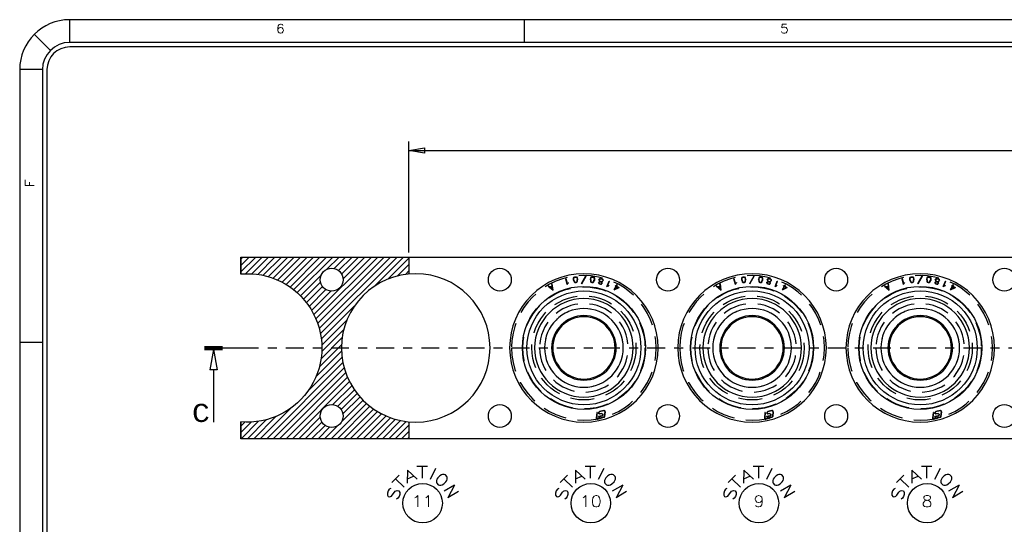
# Model space of a CAD drawing. Extents: x -65 to -29, y -70.1 to -47.
# Tile 23 of 57: x -64.8 to -54, y -52.5 to -47. Entities that reach past the tile are written whole.
import ezdxf
from ezdxf.enums import TextEntityAlignment as Align

# ---------------------------------------------------------------- set-up
doc = ezdxf.new("R2010")
doc.units = 0
doc.header["$MEASUREMENT"] = 0
doc.linetypes.add('DIVIDE', pattern=[0.393701, 0.19685, -0.098425, 0, -0.098425])
doc.linetypes.add('HIDDEN', pattern=[0.393701, 0.26248, -0.13122])
doc.layers.get('0').update_dxf_attribs({"linetype": 'CONTINUOUS'})
doc.layers.add('DST', color=7, linetype='CONTINUOUS')
doc.layers.add('PLOTVIEW1', color=7, linetype='CONTINUOUS')
doc.styles.add('VERO10-ROMAND', font='romand__.ttf')
doc.styles.add('VERO7-COURIER_NEW', font='cour.ttf')
doc.styles.add('VERO8-ROMANS', font='romans__.ttf')
doc.styles.add('VERO9-TXT', font='txt_____.ttf')

# ---------------------------------------------------------------- blocks, each defined once
blk = doc.blocks.new('ARROWHEADCLOSED')
at = {"color": 0}
for p, q in [((0, 0), (-1, 0.176)), ((-1, 0.176), (-1, -0.176)), ((-1, -0.176), (0, 0))]:
    blk.add_line(p, q, dxfattribs=at)
blk = doc.blocks.new('ARROWHEADSECTIONCLOSED')
at = {"color": 0}
for p, q in [((0, 0.02), (-1, 0.02)), ((0, 0.01), (-1, 0.01)), ((0, 0), (-1, 0)), ((0, -0.01), (-1, -0.01)), ((0, -0.02), (-1, -0.02)), ((-0.5, -0.02), (-0.7, -0.298)), ((-0.5, -0.02), (-0.3, -0.298)), ((-0.7, -0.298), (-0.3, -0.298)), ((-0.5, -0.298), (-0.5, -1))]:
    blk.add_line(p, q, dxfattribs=at)

msp = doc.modelspace()

# ---------------------------------------------------------------- linework, layer by layer
at = {"layer": 'DST', "color": 56, "linetype": 'CONTINUOUS'}
for p, q in [((-60.537, -49.518), (-60.537, -48.296)), ((-60.537, -48.396), (-39.787, -48.396))]:
    msp.add_line(p, q, dxfattribs=at)
at = {"layer": 'DST', "color": 4, "linetype": 'CONTINUOUS'}
for p, q in [((-62.387, -49.568), (-62.387, -49.755)), ((-60.537, -49.568), (-60.537, -49.755)), ((-62.387, -51.382), (-62.387, -51.568)), ((-60.537, -51.382), (-60.537, -51.568))]:
    msp.add_line(p, q, dxfattribs=at)
at = {"layer": 'DST', "color": 136, "linetype": 'CONTINUOUS'}
for p, q in [((-62.387, -49.732), (-62.223, -49.568)), ((-62.387, -49.662), (-62.294, -49.568)), ((-62.387, -49.591), (-62.364, -49.568)), ((-62.336, -49.752), (-62.152, -49.568)), ((-62.266, -49.753), (-62.081, -49.568)), ((-62.201, -49.759), (-62.011, -49.568)), ((-62.141, -49.769), (-61.94, -49.568)), ((-62.085, -49.784), (-61.869, -49.568)), ((-62.031, -49.801), (-61.799, -49.568)), ((-61.981, -49.821), (-61.728, -49.568)), ((-61.933, -49.844), (-61.657, -49.568)), ((-61.888, -49.87), (-61.586, -49.568)), ((-61.845, -49.898), (-61.516, -49.568)), ((-61.805, -49.928), (-61.445, -49.568)), ((-61.766, -49.96), (-61.374, -49.568)), ((-61.583, -50.201), (-60.95, -49.568)), ((-61.56, -50.249), (-60.879, -49.568)), ((-61.541, -50.3), (-60.809, -49.568)), ((-61.524, -50.354), (-60.738, -49.568)), ((-61.51, -50.411), (-60.667, -49.568)), ((-61.439, -49.703), (-61.304, -49.568)), ((-61.36, -49.695), (-61.233, -49.568)), ((-61.311, -49.717), (-61.162, -49.568)), ((-61.278, -49.755), (-61.091, -49.568)), ((-61.261, -49.809), (-61.021, -49.568)), ((-60.92, -49.892), (-60.597, -49.568)), ((-60.769, -49.811), (-60.537, -49.579)), ((-60.663, -49.776), (-60.537, -49.65)), ((-61.73, -49.995), (-61.502, -49.767)), ((-60.575, -49.759), (-60.537, -49.721)), ((-61.696, -50.031), (-61.51, -49.845)), ((-61.664, -50.07), (-61.488, -49.894)), ((-61.635, -50.111), (-61.45, -49.927)), ((-61.608, -50.155), (-61.396, -49.944)), ((-61.501, -50.472), (-61.139, -50.11)), ((-61.496, -50.538), (-61.219, -50.262)), ((-61.496, -50.609), (-61.254, -50.367)), ((-61.504, -50.688), (-61.271, -50.455)), ((-61.522, -50.777), (-61.278, -50.533)), ((-61.648, -51.044), (-61.273, -50.669)), ((-61.559, -50.884), (-61.278, -50.603)), ((-62.102, -51.568), (-61.263, -50.729)), ((-62.031, -51.568), (-61.249, -50.787)), ((-61.96, -51.568), (-61.232, -50.84)), ((-61.889, -51.568), (-61.212, -50.891)), ((-61.819, -51.568), (-61.19, -50.939)), ((-61.373, -51.193), (-61.165, -50.985)), ((-61.32, -51.211), (-61.137, -51.028)), ((-61.284, -51.246), (-61.107, -51.069)), ((-61.263, -51.295), (-61.075, -51.108)), ((-62.172, -51.568), (-61.836, -51.232)), ((-61.394, -51.568), (-61.005, -51.179)), ((-61.324, -51.568), (-60.966, -51.211)), ((-61.278, -51.381), (-61.041, -51.144)), ((-62.243, -51.568), (-61.996, -51.321)), ((-61.748, -51.568), (-61.512, -51.332)), ((-61.253, -51.568), (-60.926, -51.241)), ((-61.182, -51.568), (-60.883, -51.268)), ((-61.112, -51.568), (-60.837, -51.294)), ((-61.041, -51.568), (-60.789, -51.317)), ((-60.97, -51.568), (-60.739, -51.337)), ((-62.387, -51.5), (-62.271, -51.384)), ((-62.387, -51.429), (-62.342, -51.384)), ((-62.384, -51.568), (-62.192, -51.376)), ((-62.314, -51.568), (-62.103, -51.358)), ((-61.677, -51.568), (-61.494, -51.385)), ((-61.607, -51.568), (-61.46, -51.421)), ((-61.536, -51.568), (-61.41, -51.442)), ((-61.465, -51.568), (-61.324, -51.427)), ((-60.899, -51.568), (-60.685, -51.354)), ((-60.829, -51.568), (-60.629, -51.368)), ((-60.758, -51.568), (-60.568, -51.378)), ((-60.687, -51.568), (-60.537, -51.418)), ((-60.617, -51.568), (-60.537, -51.489)), ((-60.546, -51.568), (-60.537, -51.559))]:
    msp.add_line(p, q, dxfattribs=at)
at = {"layer": 'DST', "color": 9, "linetype": 'CONTINUOUS'}
for p, q in [((-62.387, -49.568), (-39.787, -49.568)), ((-62.387, -49.755), (-62.387, -49.568)), ((-62.387, -51.568), (-62.387, -51.382)), ((-39.787, -51.568), (-62.387, -51.568))]:
    msp.add_line(p, q, dxfattribs=at)
at = {"layer": 'DST', "color": 30, "linetype": 'CONTINUOUS'}
for p, q in [((-58.796, -49.87), (-58.812, -49.807)), ((-58.812, -49.807), (-58.808, -49.807)), ((-58.794, -49.86), (-58.808, -49.807)), ((-58.726, -49.816), (-58.725, -49.8)), ((-58.725, -49.824), (-58.726, -49.816)), ((-58.725, -49.8), (-58.72, -49.79)), ((-58.725, -49.824), (-58.72, -49.839)), ((-58.722, -49.815), (-58.721, -49.801)), ((-58.721, -49.824), (-58.722, -49.815)), ((-58.721, -49.801), (-58.717, -49.793)), ((-58.721, -49.824), (-58.717, -49.837)), ((-58.72, -49.79), (-58.711, -49.786)), ((-58.717, -49.793), (-58.71, -49.79)), ((-58.711, -49.786), (-58.705, -49.785)), ((-58.71, -49.79), (-58.705, -49.789)), ((-58.705, -49.785), (-58.695, -49.787)), ((-58.705, -49.789), (-58.697, -49.791)), ((-58.697, -49.791), (-58.691, -49.798)), ((-58.695, -49.787), (-58.687, -49.796)), ((-58.691, -49.798), (-58.687, -49.811)), ((-58.687, -49.796), (-58.683, -49.81)), ((-58.687, -49.811), (-58.686, -49.819)), ((-58.687, -49.833), (-58.686, -49.819)), ((-58.683, -49.81), (-58.682, -49.819)), ((-58.683, -49.834), (-58.682, -49.819)), ((-58.638, -49.861), (-58.587, -49.769)), ((-58.635, -49.863), (-58.584, -49.771)), ((-58.587, -49.769), (-58.584, -49.771)), ((-58.54, -49.819), (-58.539, -49.81)), ((-58.54, -49.819), (-58.539, -49.834)), ((-58.539, -49.81), (-58.535, -49.796)), ((-58.536, -49.819), (-58.535, -49.811)), ((-58.536, -49.819), (-58.535, -49.833)), ((-58.535, -49.796), (-58.527, -49.787)), ((-58.535, -49.811), (-58.531, -49.798)), ((-58.531, -49.798), (-58.525, -49.791)), ((-58.527, -49.787), (-58.517, -49.785)), ((-58.525, -49.791), (-58.517, -49.789)), ((-58.517, -49.785), (-58.511, -49.786)), ((-58.517, -49.789), (-58.512, -49.79)), ((-58.512, -49.79), (-58.505, -49.793)), ((-58.511, -49.786), (-58.502, -49.791)), ((-58.505, -49.793), (-58.501, -49.802)), ((-58.505, -49.837), (-58.501, -49.824)), ((-58.502, -49.791), (-58.497, -49.801)), ((-58.502, -49.839), (-58.497, -49.825)), ((-58.501, -49.802), (-58.5, -49.816)), ((-58.5, -49.816), (-58.501, -49.824)), ((-58.497, -49.801), (-58.496, -49.816)), ((-58.496, -49.816), (-58.497, -49.825)), ((-58.446, -49.82), (-58.443, -49.811)), ((-58.446, -49.82), (-58.444, -49.827)), ((-58.443, -49.811), (-58.438, -49.805)), ((-58.441, -49.82), (-58.44, -49.813)), ((-58.441, -49.82), (-58.44, -49.826)), ((-58.44, -49.813), (-58.436, -49.809)), ((-58.44, -49.826), (-58.437, -49.832)), ((-58.438, -49.805), (-58.434, -49.803)), ((-58.436, -49.809), (-58.433, -49.807)), ((-58.434, -49.803), (-58.425, -49.802)), ((-58.433, -49.807), (-58.425, -49.806)), ((-58.425, -49.802), (-58.413, -49.805)), ((-58.425, -49.806), (-58.414, -49.809)), ((-58.414, -49.809), (-58.408, -49.813)), ((-58.413, -49.805), (-58.405, -49.811)), ((-58.408, -49.813), (-58.406, -49.816)), ((-58.405, -49.822), (-58.407, -49.829)), ((-58.406, -49.816), (-58.405, -49.822)), ((-58.405, -49.811), (-58.402, -49.815)), ((-58.401, -49.822), (-58.403, -49.831)), ((-58.402, -49.815), (-58.401, -49.822)), ((-56.946, -49.87), (-56.962, -49.807)), ((-56.962, -49.807), (-56.958, -49.807)), ((-56.944, -49.86), (-56.958, -49.807)), ((-56.876, -49.816), (-56.875, -49.8)), ((-56.875, -49.824), (-56.876, -49.816)), ((-56.875, -49.8), (-56.87, -49.79)), ((-56.875, -49.824), (-56.87, -49.839)), ((-56.872, -49.815), (-56.871, -49.801)), ((-56.871, -49.824), (-56.872, -49.815)), ((-56.871, -49.801), (-56.867, -49.793)), ((-56.871, -49.824), (-56.867, -49.837)), ((-56.87, -49.79), (-56.861, -49.786)), ((-56.867, -49.793), (-56.86, -49.79)), ((-56.861, -49.786), (-56.855, -49.785)), ((-56.86, -49.79), (-56.855, -49.789)), ((-56.855, -49.785), (-56.845, -49.787)), ((-56.855, -49.789), (-56.847, -49.791)), ((-56.847, -49.791), (-56.841, -49.798)), ((-56.845, -49.787), (-56.837, -49.796)), ((-56.841, -49.798), (-56.837, -49.811)), ((-56.837, -49.796), (-56.833, -49.81)), ((-56.837, -49.811), (-56.836, -49.819)), ((-56.837, -49.833), (-56.836, -49.819)), ((-56.833, -49.81), (-56.832, -49.819)), ((-56.833, -49.834), (-56.832, -49.819)), ((-56.788, -49.861), (-56.737, -49.769)), ((-56.785, -49.863), (-56.734, -49.771)), ((-56.737, -49.769), (-56.734, -49.771)), ((-56.69, -49.819), (-56.689, -49.81)), ((-56.69, -49.819), (-56.689, -49.834)), ((-56.689, -49.81), (-56.685, -49.796)), ((-56.686, -49.819), (-56.685, -49.811)), ((-56.686, -49.819), (-56.685, -49.833)), ((-56.685, -49.796), (-56.677, -49.787)), ((-56.685, -49.811), (-56.681, -49.798)), ((-56.681, -49.798), (-56.675, -49.791)), ((-56.677, -49.787), (-56.667, -49.785)), ((-56.675, -49.791), (-56.667, -49.789)), ((-56.667, -49.785), (-56.661, -49.786)), ((-56.667, -49.789), (-56.662, -49.79)), ((-56.662, -49.79), (-56.655, -49.793)), ((-56.661, -49.786), (-56.652, -49.791)), ((-56.655, -49.793), (-56.651, -49.802)), ((-56.655, -49.837), (-56.651, -49.824)), ((-56.652, -49.791), (-56.647, -49.801)), ((-56.652, -49.839), (-56.647, -49.825)), ((-56.651, -49.802), (-56.65, -49.816)), ((-56.65, -49.816), (-56.651, -49.824)), ((-56.647, -49.801), (-56.646, -49.816)), ((-56.646, -49.816), (-56.647, -49.825)), ((-56.596, -49.82), (-56.593, -49.811)), ((-56.596, -49.82), (-56.594, -49.827)), ((-56.593, -49.811), (-56.588, -49.805)), ((-56.591, -49.82), (-56.59, -49.813)), ((-56.591, -49.82), (-56.59, -49.826)), ((-56.59, -49.813), (-56.586, -49.809)), ((-56.59, -49.826), (-56.587, -49.832)), ((-56.588, -49.805), (-56.584, -49.803)), ((-56.586, -49.809), (-56.583, -49.807)), ((-56.584, -49.803), (-56.575, -49.802)), ((-56.583, -49.807), (-56.575, -49.806)), ((-56.575, -49.802), (-56.563, -49.805)), ((-56.575, -49.806), (-56.564, -49.809)), ((-56.564, -49.809), (-56.558, -49.813)), ((-56.563, -49.805), (-56.555, -49.811)), ((-56.558, -49.813), (-56.556, -49.816)), ((-56.555, -49.822), (-56.557, -49.829)), ((-56.556, -49.816), (-56.555, -49.822)), ((-56.555, -49.811), (-56.552, -49.815)), ((-56.551, -49.822), (-56.553, -49.831)), ((-56.552, -49.815), (-56.551, -49.822)), ((-55.096, -49.87), (-55.112, -49.807)), ((-55.112, -49.807), (-55.108, -49.807)), ((-55.094, -49.86), (-55.108, -49.807)), ((-55.026, -49.816), (-55.025, -49.8)), ((-55.025, -49.824), (-55.026, -49.816)), ((-55.025, -49.8), (-55.02, -49.79)), ((-55.025, -49.824), (-55.02, -49.839)), ((-55.022, -49.815), (-55.021, -49.801)), ((-55.021, -49.824), (-55.022, -49.815)), ((-55.021, -49.801), (-55.017, -49.793)), ((-55.021, -49.824), (-55.017, -49.837)), ((-55.02, -49.79), (-55.011, -49.786)), ((-55.017, -49.793), (-55.01, -49.79)), ((-55.011, -49.786), (-55.005, -49.785)), ((-55.01, -49.79), (-55.005, -49.789)), ((-55.005, -49.785), (-54.995, -49.787)), ((-55.005, -49.789), (-54.997, -49.791)), ((-54.997, -49.791), (-54.991, -49.798)), ((-54.995, -49.787), (-54.987, -49.796)), ((-54.991, -49.798), (-54.987, -49.811)), ((-54.987, -49.796), (-54.983, -49.81)), ((-54.987, -49.811), (-54.986, -49.819)), ((-54.987, -49.833), (-54.986, -49.819)), ((-54.983, -49.81), (-54.982, -49.819)), ((-54.983, -49.834), (-54.982, -49.819)), ((-54.938, -49.861), (-54.887, -49.769)), ((-54.935, -49.863), (-54.884, -49.771)), ((-54.887, -49.769), (-54.884, -49.771)), ((-54.84, -49.819), (-54.839, -49.81)), ((-54.84, -49.819), (-54.839, -49.834)), ((-54.839, -49.81), (-54.835, -49.796)), ((-54.836, -49.819), (-54.835, -49.811)), ((-54.836, -49.819), (-54.835, -49.833)), ((-54.835, -49.796), (-54.827, -49.787)), ((-54.835, -49.811), (-54.831, -49.798)), ((-54.831, -49.798), (-54.825, -49.791)), ((-54.827, -49.787), (-54.817, -49.785)), ((-54.825, -49.791), (-54.817, -49.789)), ((-54.817, -49.785), (-54.811, -49.786)), ((-54.817, -49.789), (-54.812, -49.79)), ((-54.812, -49.79), (-54.805, -49.793)), ((-54.811, -49.786), (-54.802, -49.791)), ((-54.805, -49.793), (-54.801, -49.802)), ((-54.805, -49.837), (-54.801, -49.824)), ((-54.802, -49.791), (-54.797, -49.801)), ((-54.802, -49.839), (-54.797, -49.825)), ((-54.801, -49.802), (-54.8, -49.816)), ((-54.8, -49.816), (-54.801, -49.824)), ((-54.797, -49.801), (-54.796, -49.816)), ((-54.796, -49.816), (-54.797, -49.825)), ((-54.746, -49.82), (-54.743, -49.811)), ((-54.746, -49.82), (-54.744, -49.827)), ((-54.743, -49.811), (-54.738, -49.805)), ((-54.741, -49.82), (-54.74, -49.813)), ((-54.741, -49.82), (-54.74, -49.826)), ((-54.74, -49.813), (-54.736, -49.809)), ((-54.74, -49.826), (-54.737, -49.832)), ((-54.738, -49.805), (-54.734, -49.803)), ((-54.736, -49.809), (-54.733, -49.807)), ((-54.734, -49.803), (-54.725, -49.802)), ((-54.733, -49.807), (-54.725, -49.806)), ((-54.725, -49.802), (-54.713, -49.805)), ((-54.725, -49.806), (-54.714, -49.809)), ((-54.714, -49.809), (-54.708, -49.813)), ((-54.713, -49.805), (-54.705, -49.811)), ((-54.708, -49.813), (-54.706, -49.816)), ((-54.705, -49.822), (-54.707, -49.829)), ((-54.706, -49.816), (-54.705, -49.822)), ((-54.705, -49.811), (-54.702, -49.815)), ((-54.701, -49.822), (-54.703, -49.831)), ((-54.702, -49.815), (-54.701, -49.822)), ((-59.004, -49.887), (-59.002, -49.884)), ((-59.004, -49.887), (-58.952, -49.933)), ((-59.002, -49.884), (-58.987, -49.897)), ((-58.987, -49.897), (-58.962, -49.884)), ((-58.984, -49.9), (-58.962, -49.889)), ((-58.984, -49.9), (-58.957, -49.923)), ((-58.965, -49.864), (-58.961, -49.864)), ((-58.962, -49.884), (-58.965, -49.864)), ((-58.957, -49.923), (-58.962, -49.889)), ((-58.952, -49.933), (-58.961, -49.864)), ((-58.796, -49.87), (-58.787, -49.856)), ((-58.794, -49.86), (-58.79, -49.854)), ((-58.79, -49.854), (-58.785, -49.849)), ((-58.787, -49.856), (-58.783, -49.852)), ((-58.785, -49.849), (-58.783, -49.852)), ((-58.72, -49.839), (-58.713, -49.847)), ((-58.717, -49.837), (-58.711, -49.844)), ((-58.713, -49.847), (-58.703, -49.849)), ((-58.711, -49.844), (-58.703, -49.845)), ((-58.703, -49.845), (-58.698, -49.845)), ((-58.703, -49.849), (-58.697, -49.849)), ((-58.698, -49.845), (-58.691, -49.841)), ((-58.697, -49.849), (-58.688, -49.844)), ((-58.691, -49.841), (-58.687, -49.833)), ((-58.688, -49.844), (-58.683, -49.834)), ((-58.638, -49.861), (-58.635, -49.863)), ((-58.539, -49.834), (-58.534, -49.845)), ((-58.535, -49.833), (-58.531, -49.842)), ((-58.534, -49.845), (-58.525, -49.849)), ((-58.531, -49.842), (-58.524, -49.845)), ((-58.525, -49.849), (-58.519, -49.85)), ((-58.524, -49.845), (-58.519, -49.846)), ((-58.519, -49.846), (-58.511, -49.844)), ((-58.519, -49.85), (-58.509, -49.848)), ((-58.511, -49.844), (-58.505, -49.837)), ((-58.509, -49.848), (-58.502, -49.839)), ((-58.45, -49.851), (-58.449, -49.845)), ((-58.45, -49.851), (-58.449, -49.859)), ((-58.449, -49.845), (-58.444, -49.839)), ((-58.449, -49.859), (-58.44, -49.864)), ((-58.446, -49.851), (-58.445, -49.847)), ((-58.446, -49.851), (-58.445, -49.856)), ((-58.445, -49.847), (-58.442, -49.843)), ((-58.445, -49.856), (-58.439, -49.861)), ((-58.444, -49.827), (-58.439, -49.835)), ((-58.444, -49.839), (-58.437, -49.838)), ((-58.442, -49.843), (-58.436, -49.842)), ((-58.44, -49.864), (-58.428, -49.867)), ((-58.439, -49.835), (-58.435, -49.838)), ((-58.439, -49.861), (-58.428, -49.863)), ((-58.437, -49.832), (-58.429, -49.836)), ((-58.437, -49.838), (-58.435, -49.838)), ((-58.436, -49.842), (-58.428, -49.842)), ((-58.429, -49.836), (-58.427, -49.838)), ((-58.428, -49.842), (-58.421, -49.845)), ((-58.428, -49.863), (-58.42, -49.863)), ((-58.428, -49.867), (-58.418, -49.866)), ((-58.427, -49.838), (-58.425, -49.838)), ((-58.425, -49.838), (-58.416, -49.837)), ((-58.421, -49.845), (-58.417, -49.849)), ((-58.42, -49.841), (-58.415, -49.841)), ((-58.42, -49.841), (-58.419, -49.842)), ((-58.42, -49.863), (-58.417, -49.859)), ((-58.419, -49.842), (-58.413, -49.847)), ((-58.418, -49.866), (-58.413, -49.861)), ((-58.417, -49.849), (-58.416, -49.854)), ((-58.416, -49.854), (-58.417, -49.859)), ((-58.416, -49.837), (-58.41, -49.833)), ((-58.415, -49.841), (-58.408, -49.836)), ((-58.413, -49.847), (-58.412, -49.854)), ((-58.412, -49.854), (-58.413, -49.861)), ((-58.41, -49.833), (-58.407, -49.829)), ((-58.408, -49.836), (-58.403, -49.831)), ((-58.359, -49.892), (-58.335, -49.832)), ((-58.359, -49.892), (-58.344, -49.885)), ((-58.352, -49.885), (-58.332, -49.833)), ((-58.352, -49.885), (-58.345, -49.882)), ((-58.345, -49.882), (-58.338, -49.881)), ((-58.344, -49.885), (-58.338, -49.885)), ((-58.338, -49.881), (-58.338, -49.885)), ((-58.335, -49.832), (-58.332, -49.833)), ((-58.278, -49.93), (-58.257, -49.891)), ((-58.278, -49.93), (-58.225, -49.904)), ((-58.269, -49.921), (-58.254, -49.893)), ((-58.269, -49.921), (-58.234, -49.903)), ((-58.268, -49.885), (-58.266, -49.881)), ((-58.268, -49.885), (-58.257, -49.891)), ((-58.266, -49.881), (-58.256, -49.887)), ((-58.256, -49.887), (-58.247, -49.871)), ((-58.254, -49.893), (-58.234, -49.903)), ((-58.252, -49.889), (-58.244, -49.873)), ((-58.252, -49.889), (-58.225, -49.904)), ((-58.247, -49.871), (-58.244, -49.873)), ((-57.154, -49.887), (-57.152, -49.884)), ((-57.154, -49.887), (-57.102, -49.933)), ((-57.152, -49.884), (-57.137, -49.897)), ((-57.137, -49.897), (-57.112, -49.884)), ((-57.134, -49.9), (-57.112, -49.889)), ((-57.134, -49.9), (-57.107, -49.923)), ((-57.115, -49.864), (-57.111, -49.864)), ((-57.112, -49.884), (-57.115, -49.864)), ((-57.107, -49.923), (-57.112, -49.889)), ((-57.102, -49.933), (-57.111, -49.864)), ((-56.946, -49.87), (-56.937, -49.856)), ((-56.944, -49.86), (-56.94, -49.854)), ((-56.94, -49.854), (-56.935, -49.849)), ((-56.937, -49.856), (-56.933, -49.852)), ((-56.935, -49.849), (-56.933, -49.852)), ((-56.87, -49.839), (-56.863, -49.847)), ((-56.867, -49.837), (-56.861, -49.844)), ((-56.863, -49.847), (-56.853, -49.849)), ((-56.861, -49.844), (-56.853, -49.845)), ((-56.853, -49.845), (-56.848, -49.845)), ((-56.853, -49.849), (-56.847, -49.849)), ((-56.848, -49.845), (-56.841, -49.841)), ((-56.847, -49.849), (-56.838, -49.844)), ((-56.841, -49.841), (-56.837, -49.833)), ((-56.838, -49.844), (-56.833, -49.834)), ((-56.788, -49.861), (-56.785, -49.863)), ((-56.689, -49.834), (-56.684, -49.845)), ((-56.685, -49.833), (-56.681, -49.842)), ((-56.684, -49.845), (-56.675, -49.849)), ((-56.681, -49.842), (-56.674, -49.845)), ((-56.675, -49.849), (-56.669, -49.85)), ((-56.674, -49.845), (-56.669, -49.846)), ((-56.669, -49.846), (-56.661, -49.844)), ((-56.669, -49.85), (-56.659, -49.848)), ((-56.661, -49.844), (-56.655, -49.837)), ((-56.659, -49.848), (-56.652, -49.839)), ((-56.6, -49.851), (-56.599, -49.845)), ((-56.6, -49.851), (-56.599, -49.859)), ((-56.599, -49.845), (-56.594, -49.839)), ((-56.599, -49.859), (-56.59, -49.864)), ((-56.596, -49.851), (-56.595, -49.847)), ((-56.596, -49.851), (-56.595, -49.856)), ((-56.595, -49.847), (-56.592, -49.843)), ((-56.595, -49.856), (-56.589, -49.861)), ((-56.594, -49.827), (-56.589, -49.835)), ((-56.594, -49.839), (-56.587, -49.838)), ((-56.592, -49.843), (-56.586, -49.842)), ((-56.59, -49.864), (-56.578, -49.867)), ((-56.589, -49.835), (-56.585, -49.838)), ((-56.589, -49.861), (-56.578, -49.863)), ((-56.587, -49.832), (-56.579, -49.836)), ((-56.587, -49.838), (-56.585, -49.838)), ((-56.586, -49.842), (-56.578, -49.842)), ((-56.579, -49.836), (-56.577, -49.838)), ((-56.578, -49.842), (-56.571, -49.845)), ((-56.578, -49.863), (-56.57, -49.863)), ((-56.578, -49.867), (-56.568, -49.866)), ((-56.577, -49.838), (-56.575, -49.838)), ((-56.575, -49.838), (-56.566, -49.837)), ((-56.571, -49.845), (-56.567, -49.849)), ((-56.57, -49.841), (-56.565, -49.841)), ((-56.57, -49.841), (-56.569, -49.842)), ((-56.57, -49.863), (-56.567, -49.859)), ((-56.569, -49.842), (-56.563, -49.847)), ((-56.568, -49.866), (-56.563, -49.861)), ((-56.567, -49.849), (-56.566, -49.854)), ((-56.566, -49.854), (-56.567, -49.859)), ((-56.566, -49.837), (-56.56, -49.833)), ((-56.565, -49.841), (-56.558, -49.836)), ((-56.563, -49.847), (-56.562, -49.854)), ((-56.562, -49.854), (-56.563, -49.861)), ((-56.56, -49.833), (-56.557, -49.829)), ((-56.558, -49.836), (-56.553, -49.831)), ((-56.509, -49.892), (-56.485, -49.832)), ((-56.509, -49.892), (-56.494, -49.885)), ((-56.502, -49.885), (-56.482, -49.833)), ((-56.502, -49.885), (-56.495, -49.882)), ((-56.495, -49.882), (-56.488, -49.881)), ((-56.494, -49.885), (-56.488, -49.885)), ((-56.488, -49.881), (-56.488, -49.885)), ((-56.485, -49.832), (-56.482, -49.833)), ((-56.428, -49.93), (-56.407, -49.891)), ((-56.428, -49.93), (-56.375, -49.904)), ((-56.419, -49.921), (-56.404, -49.893)), ((-56.419, -49.921), (-56.384, -49.903)), ((-56.418, -49.885), (-56.416, -49.881)), ((-56.418, -49.885), (-56.407, -49.891)), ((-56.416, -49.881), (-56.406, -49.887)), ((-56.406, -49.887), (-56.397, -49.871)), ((-56.404, -49.893), (-56.384, -49.903)), ((-56.402, -49.889), (-56.394, -49.873)), ((-56.402, -49.889), (-56.375, -49.904)), ((-56.397, -49.871), (-56.394, -49.873)), ((-55.304, -49.887), (-55.302, -49.884)), ((-55.304, -49.887), (-55.252, -49.933)), ((-55.302, -49.884), (-55.287, -49.897)), ((-55.287, -49.897), (-55.262, -49.884)), ((-55.284, -49.9), (-55.262, -49.889)), ((-55.284, -49.9), (-55.257, -49.923)), ((-55.265, -49.864), (-55.261, -49.864)), ((-55.262, -49.884), (-55.265, -49.864)), ((-55.257, -49.923), (-55.262, -49.889)), ((-55.252, -49.933), (-55.261, -49.864)), ((-55.096, -49.87), (-55.087, -49.856)), ((-55.094, -49.86), (-55.09, -49.854)), ((-55.09, -49.854), (-55.085, -49.849)), ((-55.087, -49.856), (-55.083, -49.852)), ((-55.085, -49.849), (-55.083, -49.852)), ((-55.02, -49.839), (-55.013, -49.847)), ((-55.017, -49.837), (-55.011, -49.844)), ((-55.013, -49.847), (-55.003, -49.849)), ((-55.011, -49.844), (-55.003, -49.845)), ((-55.003, -49.845), (-54.998, -49.845)), ((-55.003, -49.849), (-54.997, -49.849)), ((-54.998, -49.845), (-54.991, -49.841)), ((-54.997, -49.849), (-54.988, -49.844)), ((-54.991, -49.841), (-54.987, -49.833)), ((-54.988, -49.844), (-54.983, -49.834)), ((-54.938, -49.861), (-54.935, -49.863)), ((-54.839, -49.834), (-54.834, -49.845)), ((-54.835, -49.833), (-54.831, -49.842)), ((-54.834, -49.845), (-54.825, -49.849)), ((-54.831, -49.842), (-54.824, -49.845)), ((-54.825, -49.849), (-54.819, -49.85)), ((-54.824, -49.845), (-54.819, -49.846)), ((-54.819, -49.846), (-54.811, -49.844)), ((-54.819, -49.85), (-54.809, -49.848)), ((-54.811, -49.844), (-54.805, -49.837)), ((-54.809, -49.848), (-54.802, -49.839)), ((-54.75, -49.851), (-54.749, -49.845)), ((-54.75, -49.851), (-54.749, -49.859)), ((-54.749, -49.845), (-54.744, -49.839)), ((-54.749, -49.859), (-54.74, -49.864)), ((-54.746, -49.851), (-54.745, -49.847)), ((-54.746, -49.851), (-54.745, -49.856)), ((-54.745, -49.847), (-54.742, -49.843)), ((-54.745, -49.856), (-54.739, -49.861)), ((-54.744, -49.827), (-54.739, -49.835)), ((-54.744, -49.839), (-54.737, -49.838)), ((-54.742, -49.843), (-54.736, -49.842)), ((-54.74, -49.864), (-54.728, -49.867)), ((-54.739, -49.835), (-54.735, -49.838)), ((-54.739, -49.861), (-54.728, -49.863)), ((-54.737, -49.832), (-54.729, -49.836)), ((-54.737, -49.838), (-54.735, -49.838)), ((-54.736, -49.842), (-54.728, -49.842)), ((-54.729, -49.836), (-54.727, -49.838)), ((-54.728, -49.842), (-54.721, -49.845)), ((-54.728, -49.863), (-54.72, -49.863)), ((-54.728, -49.867), (-54.718, -49.866)), ((-54.727, -49.838), (-54.725, -49.838)), ((-54.725, -49.838), (-54.716, -49.837)), ((-54.721, -49.845), (-54.717, -49.849)), ((-54.72, -49.841), (-54.715, -49.841)), ((-54.72, -49.841), (-54.719, -49.842)), ((-54.72, -49.863), (-54.717, -49.859)), ((-54.719, -49.842), (-54.713, -49.847)), ((-54.718, -49.866), (-54.713, -49.861)), ((-54.717, -49.849), (-54.716, -49.854)), ((-54.716, -49.854), (-54.717, -49.859)), ((-54.716, -49.837), (-54.71, -49.833)), ((-54.715, -49.841), (-54.708, -49.836)), ((-54.713, -49.847), (-54.712, -49.854)), ((-54.712, -49.854), (-54.713, -49.861)), ((-54.71, -49.833), (-54.707, -49.829)), ((-54.708, -49.836), (-54.703, -49.831)), ((-54.659, -49.892), (-54.635, -49.832)), ((-54.659, -49.892), (-54.644, -49.885)), ((-54.652, -49.885), (-54.632, -49.833)), ((-54.652, -49.885), (-54.645, -49.882)), ((-54.645, -49.882), (-54.638, -49.881)), ((-54.644, -49.885), (-54.638, -49.885)), ((-54.638, -49.881), (-54.638, -49.885)), ((-54.635, -49.832), (-54.632, -49.833)), ((-54.578, -49.93), (-54.557, -49.891)), ((-54.578, -49.93), (-54.525, -49.904)), ((-54.569, -49.921), (-54.554, -49.893)), ((-54.569, -49.921), (-54.534, -49.903)), ((-54.568, -49.885), (-54.566, -49.881)), ((-54.568, -49.885), (-54.557, -49.891)), ((-54.566, -49.881), (-54.556, -49.887)), ((-54.556, -49.887), (-54.547, -49.871)), ((-54.554, -49.893), (-54.534, -49.903)), ((-54.552, -49.889), (-54.544, -49.873)), ((-54.552, -49.889), (-54.525, -49.904)), ((-54.547, -49.871), (-54.544, -49.873)), ((-58.47, -51.278), (-58.477, -51.337)), ((-58.467, -51.278), (-58.473, -51.338)), ((-58.473, -51.338), (-58.462, -51.347)), ((-58.467, -51.278), (-58.47, -51.278)), ((-58.394, -51.33), (-58.462, -51.347)), ((-58.393, -51.334), (-58.461, -51.351)), ((-58.415, -51.316), (-58.452, -51.325)), ((-58.451, -51.329), (-58.452, -51.325)), ((-58.45, -51.28), (-58.451, -51.29)), ((-58.44, -51.299), (-58.451, -51.29)), ((-58.414, -51.32), (-58.451, -51.329)), ((-58.45, -51.28), (-58.44, -51.269)), ((-58.446, -51.28), (-58.447, -51.29)), ((-58.447, -51.29), (-58.441, -51.295)), ((-58.439, -51.273), (-58.446, -51.28)), ((-58.415, -51.289), (-58.441, -51.295)), ((-58.394, -51.257), (-58.44, -51.269)), ((-58.414, -51.293), (-58.44, -51.299)), ((-58.393, -51.261), (-58.439, -51.273)), ((-58.415, -51.289), (-58.404, -51.298)), ((-58.415, -51.316), (-58.409, -51.308)), ((-58.408, -51.298), (-58.414, -51.293)), ((-58.405, -51.309), (-58.414, -51.32)), ((-58.408, -51.298), (-58.409, -51.308)), ((-58.404, -51.298), (-58.405, -51.309)), ((-58.394, -51.33), (-58.388, -51.323)), ((-58.382, -51.27), (-58.393, -51.261)), ((-58.384, -51.323), (-58.393, -51.334)), ((-58.382, -51.27), (-58.388, -51.323)), ((-58.379, -51.271), (-58.384, -51.323)), ((-56.62, -51.278), (-56.627, -51.337)), ((-56.617, -51.278), (-56.623, -51.338)), ((-56.623, -51.338), (-56.612, -51.347)), ((-56.617, -51.278), (-56.62, -51.278)), ((-56.544, -51.33), (-56.612, -51.347)), ((-56.543, -51.334), (-56.611, -51.351)), ((-56.565, -51.316), (-56.602, -51.325)), ((-56.601, -51.329), (-56.602, -51.325)), ((-56.6, -51.28), (-56.601, -51.29)), ((-56.59, -51.299), (-56.601, -51.29)), ((-56.564, -51.32), (-56.601, -51.329)), ((-56.6, -51.28), (-56.59, -51.269)), ((-56.596, -51.28), (-56.597, -51.29)), ((-56.597, -51.29), (-56.591, -51.295)), ((-56.589, -51.273), (-56.596, -51.28)), ((-56.565, -51.289), (-56.591, -51.295)), ((-56.544, -51.257), (-56.59, -51.269)), ((-56.564, -51.293), (-56.59, -51.299)), ((-56.543, -51.261), (-56.589, -51.273)), ((-56.565, -51.289), (-56.554, -51.298)), ((-56.565, -51.316), (-56.559, -51.308)), ((-56.558, -51.298), (-56.564, -51.293)), ((-56.555, -51.309), (-56.564, -51.32)), ((-56.558, -51.298), (-56.559, -51.308)), ((-56.554, -51.298), (-56.555, -51.309)), ((-56.544, -51.33), (-56.538, -51.323)), ((-56.532, -51.27), (-56.543, -51.261)), ((-56.534, -51.323), (-56.543, -51.334)), ((-56.532, -51.27), (-56.538, -51.323)), ((-56.529, -51.271), (-56.534, -51.323)), ((-54.77, -51.278), (-54.777, -51.337)), ((-54.767, -51.278), (-54.773, -51.338)), ((-54.773, -51.338), (-54.762, -51.347)), ((-54.767, -51.278), (-54.77, -51.278)), ((-54.694, -51.33), (-54.762, -51.347)), ((-54.693, -51.334), (-54.761, -51.351)), ((-54.715, -51.316), (-54.752, -51.325)), ((-54.751, -51.329), (-54.752, -51.325)), ((-54.75, -51.28), (-54.751, -51.29)), ((-54.74, -51.299), (-54.751, -51.29)), ((-54.714, -51.32), (-54.751, -51.329)), ((-54.75, -51.28), (-54.74, -51.269)), ((-54.746, -51.28), (-54.747, -51.29)), ((-54.747, -51.29), (-54.741, -51.295)), ((-54.739, -51.273), (-54.746, -51.28)), ((-54.715, -51.289), (-54.741, -51.295)), ((-54.694, -51.257), (-54.74, -51.269)), ((-54.714, -51.293), (-54.74, -51.299)), ((-54.693, -51.261), (-54.739, -51.273)), ((-54.715, -51.289), (-54.704, -51.298)), ((-54.715, -51.316), (-54.709, -51.308)), ((-54.708, -51.298), (-54.714, -51.293)), ((-54.705, -51.309), (-54.714, -51.32)), ((-54.708, -51.298), (-54.709, -51.308)), ((-54.704, -51.298), (-54.705, -51.309)), ((-54.694, -51.33), (-54.688, -51.323)), ((-54.682, -51.27), (-54.693, -51.261)), ((-54.684, -51.323), (-54.693, -51.334)), ((-54.682, -51.27), (-54.688, -51.323)), ((-54.679, -51.271), (-54.684, -51.323))]:
    msp.add_line(p, q, dxfattribs=at)
at = {"layer": 'DST', "color": 100, "linetype": 'CONTINUOUS'}
msp.add_line((-62.787, -50.568), (-62.387, -50.568), dxfattribs=at)
at = {"layer": 'DST', "color": 100, "linetype": 'DIVIDE'}
msp.add_line((-62.387, -50.568), (-39.787, -50.568), dxfattribs=at)
at = {"layer": 'DST', "color": 254, "linetype": 'HIDDEN'}
for p, q in [((-58.447, -51.29), (-58.447, -51.29)), ((-56.597, -51.29), (-56.597, -51.29)), ((-54.747, -51.29), (-54.747, -51.29))]:
    msp.add_line(p, q, dxfattribs=at)
at = {"layer": 'DST', "color": 9, "linetype": 'CONTINUOUS'}
for centre in [(-61.387, -49.818), (-59.537, -49.818), (-57.687, -49.818), (-55.837, -49.818), (-53.987, -49.818), (-61.387, -51.318), (-59.537, -51.318), (-57.687, -51.318), (-55.837, -51.318), (-53.987, -51.318)]:
    msp.add_circle(centre, 0.126, dxfattribs=at)
at = {"layer": 'DST', "color": 9, "linetype": 'CONTINUOUS', "extrusion": (0, 0, -1)}
for centre in [(60.462, -50.568), (58.612, -50.568), (56.762, -50.568), (54.912, -50.568)]:
    msp.add_circle(centre, 0.817, dxfattribs=at)
at = {"layer": 'DST', "color": 254, "linetype": 'HIDDEN', "extrusion": (0, 0, -1)}
for centre, radius in [((58.612, -50.568), 0.796), ((56.762, -50.568), 0.796), ((54.912, -50.568), 0.796), ((58.612, -50.568), 0.487), ((58.612, -50.568), 0.433), ((56.762, -50.568), 0.487), ((56.762, -50.568), 0.433), ((54.912, -50.568), 0.487), ((54.912, -50.568), 0.433)]:
    msp.add_circle(centre, radius, dxfattribs=at)
at = {"layer": 'DST', "color": 96, "linetype": 'CONTINUOUS'}
for centre, radius in [((-58.612, -50.568), 0.677), ((-56.762, -50.568), 0.677), ((-54.912, -50.568), 0.677), ((-58.612, -50.568), 0.627), ((-56.762, -50.568), 0.627), ((-54.912, -50.568), 0.627)]:
    msp.add_circle(centre, radius, dxfattribs=at)
at = {"layer": 'DST', "color": 254, "linetype": 'HIDDEN'}
for centre, radius in [((-58.612, -50.568), 0.672), ((-56.762, -50.568), 0.672), ((-54.912, -50.568), 0.672), ((-58.612, -50.568), 0.573), ((-56.762, -50.568), 0.573), ((-54.912, -50.568), 0.573)]:
    msp.add_circle(centre, radius, dxfattribs=at)
at = {"layer": 'DST', "color": 96, "linetype": 'CONTINUOUS', "extrusion": (0, 0, -1)}
for centre, radius in [((58.612, -50.568), 0.542), ((56.762, -50.568), 0.542), ((54.912, -50.568), 0.542), ((58.612, -50.568), 0.433), ((56.762, -50.568), 0.433), ((54.912, -50.568), 0.433)]:
    msp.add_circle(centre, radius, dxfattribs=at)
at = {"layer": 'DST', "color": 30, "linetype": 'CONTINUOUS', "extrusion": (0, 0, -1)}
for centre, radius in [((58.612, -50.568), 0.355), ((58.612, -50.568), 0.343), ((56.762, -50.568), 0.355), ((56.762, -50.568), 0.343), ((54.912, -50.568), 0.355), ((54.912, -50.568), 0.343)]:
    msp.add_circle(centre, radius, dxfattribs=at)
at = {"layer": 'DST', "color": 9, "linetype": 'CONTINUOUS', "extrusion": (0, 0, -1)}
msp.add_arc((62.312, -50.568), 0.817, 84.7321, 275.2679, dxfattribs=at)
at = {"layer": 'DST', "color": 30, "linetype": 'CONTINUOUS'}
for centre, start, end in [((-58.464, -51.339), 174.1563, 284.1521), ((-58.391, -51.27), 354.1563, 104.1521), ((-56.614, -51.339), 174.1563, 284.1521), ((-56.541, -51.27), 354.1563, 104.1521), ((-54.764, -51.339), 174.1563, 284.1521), ((-54.691, -51.27), 354.1563, 104.1521)]:
    msp.add_arc(centre, 0.0128, start, end, dxfattribs=at)
at = {"layer": 'PLOTVIEW1', "color": 97, "linetype": 'CONTINUOUS'}
for p, q in [((-30.269, -46.955), (-64.269, -46.955)), ((-64.269, -47.205), (-64.269, -46.955)), ((-59.269, -46.955), (-59.269, -47.205)), ((-64.481, -47.293), (-64.658, -47.116)), ((-30.269, -47.205), (-64.269, -47.205)), ((-30.269, -47.255), (-64.269, -47.255)), ((-64.569, -47.505), (-64.819, -47.505)), ((-64.819, -47.505), (-64.819, -69.505)), ((-64.569, -47.505), (-64.569, -69.505)), ((-64.519, -47.505), (-64.519, -69.505)), ((-64.819, -50.505), (-64.569, -50.505))]:
    msp.add_line(p, q, dxfattribs=at)
at = {"layer": 'PLOTVIEW1', "color": 252, "linetype": 'CONTINUOUS'}
for centre in [(-60.386, -52.278), (-60.386, -52.278), (-60.386, -52.278), (-58.536, -52.278), (-58.536, -52.278), (-58.536, -52.278), (-56.686, -52.278), (-56.686, -52.278), (-56.686, -52.278), (-54.836, -52.278), (-54.836, -52.278), (-54.836, -52.278)]:
    msp.add_circle(centre, 0.217, dxfattribs=at)
at = {"layer": 'PLOTVIEW1', "color": 97, "linetype": 'CONTINUOUS'}
for radius in [0.55, 0.3, 0.25]:
    msp.add_arc((-64.269, -47.505), radius, 90, 180, dxfattribs=at)

# ---------------------------------------------------------------- block references
at = {"layer": 'DST', "color": 56, "linetype": 'CONTINUOUS', "extrusion": (0, 0, -1), "xscale": 0.170138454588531, "yscale": 0.170138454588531, "zscale": 0.170138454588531}
msp.add_blockref('ARROWHEADCLOSED', (60.537, -48.396), dxfattribs=at)
at = {"layer": 'DST', "color": 100, "linetype": 'CONTINUOUS', "extrusion": (0, 0, -1), "xscale": 0.2, "yscale": 0.8160000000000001}
msp.add_blockref('ARROWHEADSECTIONCLOSED', (62.787, -50.568), dxfattribs=at)

# ---------------------------------------------------------------- texts
at = {"layer": 'DST', "color": 7, "linetype": 'CONTINUOUS', "style": 'VERO7-COURIER_NEW', "width": 0.932608}
msp.add_text('C', height=0.2, dxfattribs=at).set_placement((-62.923, -51.384), (-62.727, -51.384), align=Align.FIT)
at = {"layer": 'PLOTVIEW1', "color": 56, "linetype": 'CONTINUOUS'}
for s, height, style, width, p, p2 in [('6', 0.1, 'VERO10-ROMAND', 1.000721, (-61.998, -47.103), (-61.904, -47.103)), ('5', 0.1, 'VERO10-ROMAND', 1.000721, (-56.453, -47.103), (-56.359, -47.103)), ('T', 0.133, 'VERO9-TXT', 0.988372, (-60.458, -52.003), (-60.326, -52.003)), ('T', 0.133, 'VERO9-TXT', 0.988372, (-60.458, -52.003), (-60.326, -52.003)), ('T', 0.133, 'VERO9-TXT', 0.988372, (-60.458, -52.003), (-60.326, -52.003)), ('T', 0.133, 'VERO9-TXT', 0.988372, (-58.608, -52.003), (-58.476, -52.003)), ('T', 0.133, 'VERO9-TXT', 0.988372, (-58.608, -52.003), (-58.476, -52.003)), ('T', 0.133, 'VERO9-TXT', 0.988372, (-58.608, -52.003), (-58.476, -52.003)), ('T', 0.133, 'VERO9-TXT', 0.988372, (-56.758, -52.003), (-56.626, -52.003)), ('T', 0.133, 'VERO9-TXT', 0.988372, (-56.758, -52.003), (-56.626, -52.003)), ('T', 0.133, 'VERO9-TXT', 0.988372, (-56.758, -52.003), (-56.626, -52.003)), ('T', 0.133, 'VERO9-TXT', 0.988372, (-54.908, -52.003), (-54.776, -52.003)), ('T', 0.133, 'VERO9-TXT', 0.988372, (-54.908, -52.003), (-54.776, -52.003)), ('T', 0.133, 'VERO9-TXT', 0.988372, (-54.908, -52.003), (-54.776, -52.003)), ('11', 0.125, 'VERO8-ROMANS', 0.999962, (-60.507, -52.319), (-60.266, -52.319)), ('10', 0.125, 'VERO8-ROMANS', 0.999962, (-58.657, -52.319), (-58.416, -52.319)), ('9', 0.125, 'VERO8-ROMANS', 0.999962, (-56.746, -52.319), (-56.626, -52.319)), ('8', 0.125, 'VERO8-ROMANS', 0.999962, (-54.896, -52.319), (-54.776, -52.319))]:
    msp.add_text(s, height=height, dxfattribs=dict(at, style=style, width=width)).set_placement(p, p2, align=Align.FIT)
for s, height, rotation, style, width, p, p2 in [('F', 0.1, 90, 'VERO10-ROMAND', 1.00054, (-64.659, -48.8), (-64.659, -48.715)), ('T', 0.133, 45.3093, 'VERO9-TXT', 0.988372, (-60.635, -52.149), (-60.543, -52.056)), ('T', 0.133, 45.3093, 'VERO9-TXT', 0.988372, (-60.635, -52.149), (-60.543, -52.056)), ('T', 0.133, 45.3093, 'VERO9-TXT', 0.988372, (-60.635, -52.149), (-60.543, -52.056)), ('A', 0.133, 22.8038, 'VERO9-TXT', 0.988372, (-60.563, -52.061), (-60.441, -52.01)), ('A', 0.133, 22.8038, 'VERO9-TXT', 0.988372, (-60.563, -52.061), (-60.441, -52.01)), ('A', 0.133, 22.8038, 'VERO9-TXT', 0.988372, (-60.563, -52.061), (-60.441, -52.01)), ('I', 0.133, 333.4415, 'VERO9-TXT', 0.989331, (-60.343, -51.996), (-60.265, -52.035)), ('I', 0.133, 333.4415, 'VERO9-TXT', 0.989331, (-60.343, -51.996), (-60.265, -52.035)), ('I', 0.133, 333.4415, 'VERO9-TXT', 0.989331, (-60.343, -51.996), (-60.265, -52.035)), ('O', 0.133, 314.1432, 'VERO9-TXT', 0.988372, (-60.269, -52.019), (-60.177, -52.114)), ('O', 0.133, 314.1432, 'VERO9-TXT', 0.988372, (-60.269, -52.019), (-60.177, -52.114)), ('O', 0.133, 314.1432, 'VERO9-TXT', 0.988372, (-60.269, -52.019), (-60.177, -52.114)), ('T', 0.133, 45.3093, 'VERO9-TXT', 0.988372, (-58.785, -52.149), (-58.693, -52.056)), ('T', 0.133, 45.3093, 'VERO9-TXT', 0.988372, (-58.785, -52.149), (-58.693, -52.056)), ('T', 0.133, 45.3093, 'VERO9-TXT', 0.988372, (-58.785, -52.149), (-58.693, -52.056)), ('A', 0.133, 22.8038, 'VERO9-TXT', 0.988372, (-58.713, -52.061), (-58.591, -52.01)), ('A', 0.133, 22.8038, 'VERO9-TXT', 0.988372, (-58.713, -52.061), (-58.591, -52.01)), ('A', 0.133, 22.8038, 'VERO9-TXT', 0.988372, (-58.713, -52.061), (-58.591, -52.01)), ('I', 0.133, 333.4415, 'VERO9-TXT', 0.989331, (-58.493, -51.996), (-58.415, -52.035)), ('I', 0.133, 333.4415, 'VERO9-TXT', 0.989331, (-58.493, -51.996), (-58.415, -52.035)), ('I', 0.133, 333.4415, 'VERO9-TXT', 0.989331, (-58.493, -51.996), (-58.415, -52.035)), ('O', 0.133, 314.1432, 'VERO9-TXT', 0.988372, (-58.419, -52.019), (-58.327, -52.114)), ('O', 0.133, 314.1432, 'VERO9-TXT', 0.988372, (-58.419, -52.019), (-58.327, -52.114)), ('O', 0.133, 314.1432, 'VERO9-TXT', 0.988372, (-58.419, -52.019), (-58.327, -52.114)), ('T', 0.133, 45.3093, 'VERO9-TXT', 0.988372, (-56.935, -52.149), (-56.843, -52.056)), ('T', 0.133, 45.3093, 'VERO9-TXT', 0.988372, (-56.935, -52.149), (-56.843, -52.056)), ('T', 0.133, 45.3093, 'VERO9-TXT', 0.988372, (-56.935, -52.149), (-56.843, -52.056)), ('A', 0.133, 22.8038, 'VERO9-TXT', 0.988372, (-56.863, -52.061), (-56.741, -52.01)), ('A', 0.133, 22.8038, 'VERO9-TXT', 0.988372, (-56.863, -52.061), (-56.741, -52.01)), ('A', 0.133, 22.8038, 'VERO9-TXT', 0.988372, (-56.863, -52.061), (-56.741, -52.01)), ('I', 0.133, 333.4415, 'VERO9-TXT', 0.989331, (-56.643, -51.996), (-56.565, -52.035)), ('I', 0.133, 333.4415, 'VERO9-TXT', 0.989331, (-56.643, -51.996), (-56.565, -52.035)), ('I', 0.133, 333.4415, 'VERO9-TXT', 0.989331, (-56.643, -51.996), (-56.565, -52.035)), ('O', 0.133, 314.1432, 'VERO9-TXT', 0.988372, (-56.569, -52.019), (-56.477, -52.114)), ('O', 0.133, 314.1432, 'VERO9-TXT', 0.988372, (-56.569, -52.019), (-56.477, -52.114)), ('O', 0.133, 314.1432, 'VERO9-TXT', 0.988372, (-56.569, -52.019), (-56.477, -52.114)), ('T', 0.133, 45.3093, 'VERO9-TXT', 0.988372, (-55.085, -52.149), (-54.993, -52.056)), ('T', 0.133, 45.3093, 'VERO9-TXT', 0.988372, (-55.085, -52.149), (-54.993, -52.056)), ('T', 0.133, 45.3093, 'VERO9-TXT', 0.988372, (-55.085, -52.149), (-54.993, -52.056)), ('A', 0.133, 22.8038, 'VERO9-TXT', 0.988372, (-55.013, -52.061), (-54.891, -52.01)), ('A', 0.133, 22.8038, 'VERO9-TXT', 0.988372, (-55.013, -52.061), (-54.891, -52.01)), ('A', 0.133, 22.8038, 'VERO9-TXT', 0.988372, (-55.013, -52.061), (-54.891, -52.01)), ('I', 0.133, 333.4415, 'VERO9-TXT', 0.989331, (-54.793, -51.996), (-54.715, -52.035)), ('I', 0.133, 333.4415, 'VERO9-TXT', 0.989331, (-54.793, -51.996), (-54.715, -52.035)), ('I', 0.133, 333.4415, 'VERO9-TXT', 0.989331, (-54.793, -51.996), (-54.715, -52.035)), ('O', 0.133, 314.1432, 'VERO9-TXT', 0.988372, (-54.719, -52.019), (-54.627, -52.114)), ('O', 0.133, 314.1432, 'VERO9-TXT', 0.988372, (-54.719, -52.019), (-54.627, -52.114)), ('O', 0.133, 314.1432, 'VERO9-TXT', 0.988372, (-54.719, -52.019), (-54.627, -52.114)), ('N', 0.133, 300.846, 'VERO9-TXT', 0.988372, (-60.162, -52.126), (-60.095, -52.239)), ('N', 0.133, 300.846, 'VERO9-TXT', 0.988372, (-60.162, -52.126), (-60.095, -52.239)), ('N', 0.133, 300.846, 'VERO9-TXT', 0.988372, (-60.162, -52.126), (-60.095, -52.239)), ('N', 0.133, 300.846, 'VERO9-TXT', 0.988372, (-58.312, -52.126), (-58.245, -52.239)), ('N', 0.133, 300.846, 'VERO9-TXT', 0.988372, (-58.312, -52.126), (-58.245, -52.239)), ('N', 0.133, 300.846, 'VERO9-TXT', 0.988372, (-58.312, -52.126), (-58.245, -52.239)), ('N', 0.133, 300.846, 'VERO9-TXT', 0.988372, (-56.462, -52.126), (-56.395, -52.239)), ('N', 0.133, 300.846, 'VERO9-TXT', 0.988372, (-56.462, -52.126), (-56.395, -52.239)), ('N', 0.133, 300.846, 'VERO9-TXT', 0.988372, (-56.462, -52.126), (-56.395, -52.239)), ('N', 0.133, 300.846, 'VERO9-TXT', 0.988372, (-54.612, -52.126), (-54.545, -52.239)), ('N', 0.133, 300.846, 'VERO9-TXT', 0.988372, (-54.612, -52.126), (-54.545, -52.239)), ('N', 0.133, 300.846, 'VERO9-TXT', 0.988372, (-54.612, -52.126), (-54.545, -52.239)), ('S', 0.133, 73.0292, 'VERO9-TXT', 0.988372, (-60.661, -52.256), (-60.623, -52.13)), ('S', 0.133, 73.0292, 'VERO9-TXT', 0.988372, (-60.661, -52.256), (-60.623, -52.13)), ('S', 0.133, 73.0292, 'VERO9-TXT', 0.988372, (-60.661, -52.256), (-60.623, -52.13)), ('S', 0.133, 73.0292, 'VERO9-TXT', 0.988372, (-58.811, -52.256), (-58.773, -52.13)), ('S', 0.133, 73.0292, 'VERO9-TXT', 0.988372, (-58.811, -52.256), (-58.773, -52.13)), ('S', 0.133, 73.0292, 'VERO9-TXT', 0.988372, (-58.811, -52.256), (-58.773, -52.13)), ('S', 0.133, 73.0292, 'VERO9-TXT', 0.988372, (-56.961, -52.256), (-56.923, -52.13)), ('S', 0.133, 73.0292, 'VERO9-TXT', 0.988372, (-56.961, -52.256), (-56.923, -52.13)), ('S', 0.133, 73.0292, 'VERO9-TXT', 0.988372, (-56.961, -52.256), (-56.923, -52.13)), ('S', 0.133, 73.0292, 'VERO9-TXT', 0.988372, (-55.111, -52.256), (-55.073, -52.13)), ('S', 0.133, 73.0292, 'VERO9-TXT', 0.988372, (-55.111, -52.256), (-55.073, -52.13)), ('S', 0.133, 73.0292, 'VERO9-TXT', 0.988372, (-55.111, -52.256), (-55.073, -52.13))]:
    msp.add_text(s, height=height, rotation=rotation, dxfattribs=dict(at, style=style, width=width)).set_placement(p, p2, align=Align.FIT)

doc.saveas('drawing.dxf')
